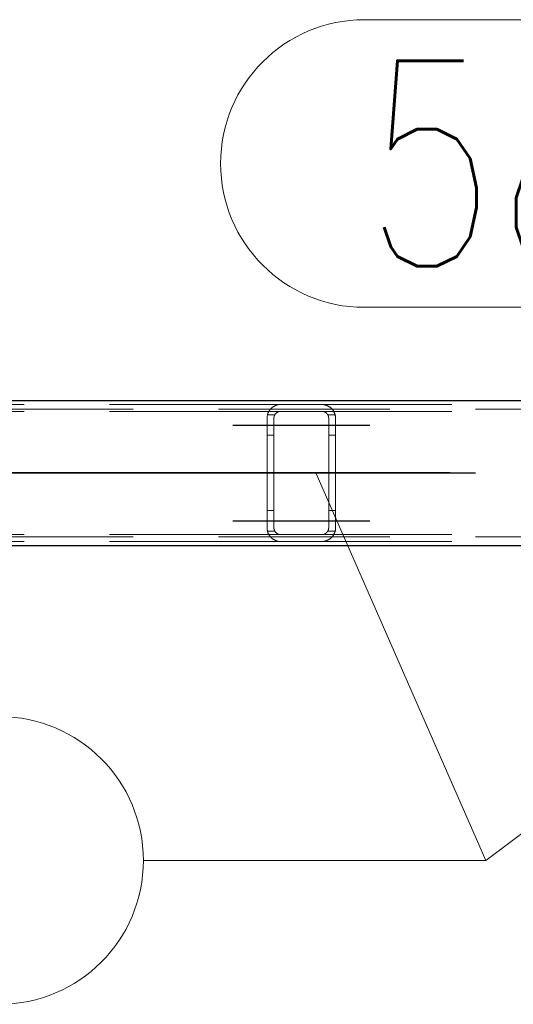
# Model space of a CAD drawing. Header units: millimetres. Extents: x -851 to 2, y 9346 to 10016.
# Tile 153 of 256: x -578 to -571, y 9385 to 9400. Entities that reach past the tile are written whole.
import ezdxf

# ---------------------------------------------------------------- set-up
doc = ezdxf.new("R2010")
doc.units = ezdxf.units.MM
doc.header["$LTSCALE"] = 10
doc.linetypes.add('HIDDEN', pattern=[0.375, 0.25, -0.125])
doc.linetypes.add('MITTE', pattern=[2, 1.25, -0.25, 0.25, -0.25])
for name, color, linetype, lineweight in [('PS_Hidden', 2, 'HIDDEN', 9), ('PS_Pos', 1, 'Continuous', 15), ('PS_Shape', 161, 'Continuous', 30), ('PS_SOLID', 7, 'Continuous', 30)]:
    doc.layers.add(name, color=color, linetype=linetype, lineweight=lineweight)
doc.layers.add('PS_Mid', color=5, linetype='MITTE')
doc.styles.add('simplex', font='simplex.shx', dxfattribs={"width": 0.75})

# ---------------------------------------------------------------- blocks, each defined once
blk = doc.blocks.new('*X1129')
at = {"layer": 'PS_Hidden', "color": 2, "linetype": 'HIDDEN'}
for p, q in [((-574.168, 9393.932), (-583.517, 9393.932)), ((-574.224, 9393.924), (-574.218, 9393.926)), ((-574.218, 9393.926), (-574.211, 9393.927)), ((-574.211, 9393.927), (-574.205, 9393.929)), ((-574.205, 9393.929), (-574.198, 9393.93)), ((-574.198, 9393.93), (-574.19, 9393.931)), ((-574.19, 9393.931), (-574.183, 9393.931)), ((-574.183, 9393.931), (-574.176, 9393.932)), ((-574.176, 9393.932), (-574.168, 9393.932)), ((-574.168, 9393.932), (-573.568, 9393.932)), ((-564.168, 9393.932), (-573.568, 9393.932)), ((-573.568, 9393.932), (-573.561, 9393.932)), ((-573.561, 9393.932), (-573.554, 9393.931)), ((-573.554, 9393.931), (-573.546, 9393.931)), ((-573.546, 9393.931), (-573.539, 9393.93)), ((-573.539, 9393.93), (-573.532, 9393.929)), ((-573.532, 9393.929), (-573.526, 9393.927)), ((-573.526, 9393.927), (-573.519, 9393.926)), ((-573.519, 9393.926), (-573.513, 9393.924)), ((-781.326, 9393.862), (-486.126, 9393.862)), ((-574.168, 9393.832), (-583.308, 9393.832)), ((-574.363, 9393.778), (-574.362, 9393.783)), ((-574.362, 9393.783), (-574.36, 9393.788)), ((-574.255, 9393.782), (-574.362, 9393.782)), ((-574.36, 9393.788), (-574.359, 9393.792)), ((-574.359, 9393.792), (-574.358, 9393.796)), ((-574.358, 9393.796), (-574.356, 9393.801)), ((-574.356, 9393.801), (-574.355, 9393.805)), ((-574.355, 9393.805), (-574.353, 9393.809)), ((-574.353, 9393.809), (-574.351, 9393.814)), ((-574.351, 9393.814), (-574.349, 9393.818)), ((-574.349, 9393.818), (-574.347, 9393.822)), ((-574.347, 9393.822), (-574.345, 9393.826)), ((-574.345, 9393.826), (-574.343, 9393.83)), ((-574.343, 9393.83), (-574.34, 9393.834)), ((-574.34, 9393.834), (-574.338, 9393.838)), ((-574.338, 9393.838), (-574.336, 9393.842)), ((-574.336, 9393.842), (-574.333, 9393.845)), ((-574.333, 9393.845), (-574.33, 9393.849)), ((-574.33, 9393.849), (-574.328, 9393.853)), ((-574.328, 9393.853), (-574.325, 9393.856)), ((-574.325, 9393.856), (-574.322, 9393.86)), ((-574.322, 9393.86), (-574.319, 9393.863)), ((-574.319, 9393.863), (-574.316, 9393.867)), ((-574.316, 9393.867), (-574.313, 9393.87)), ((-574.313, 9393.87), (-574.31, 9393.873)), ((-574.31, 9393.873), (-574.307, 9393.876)), ((-574.307, 9393.876), (-574.304, 9393.879)), ((-574.304, 9393.879), (-574.3, 9393.882)), ((-574.3, 9393.882), (-574.297, 9393.885)), ((-574.297, 9393.885), (-574.293, 9393.888)), ((-574.293, 9393.888), (-574.29, 9393.891)), ((-574.29, 9393.891), (-574.286, 9393.894)), ((-574.286, 9393.894), (-574.282, 9393.896)), ((-574.282, 9393.896), (-574.278, 9393.899)), ((-574.278, 9393.899), (-574.274, 9393.902)), ((-574.274, 9393.902), (-574.27, 9393.904)), ((-574.27, 9393.904), (-574.265, 9393.907)), ((-574.265, 9393.907), (-574.26, 9393.909)), ((-574.26, 9393.909), (-574.256, 9393.912)), ((-574.255, 9393.781), (-574.257, 9393.779)), ((-574.256, 9393.912), (-574.251, 9393.914)), ((-574.254, 9393.783), (-574.255, 9393.781)), ((-574.253, 9393.785), (-574.254, 9393.783)), ((-574.252, 9393.787), (-574.253, 9393.785)), ((-574.251, 9393.789), (-574.252, 9393.787)), ((-574.251, 9393.914), (-574.245, 9393.917)), ((-574.249, 9393.791), (-574.251, 9393.789)), ((-574.248, 9393.793), (-574.249, 9393.791)), ((-574.246, 9393.795), (-574.248, 9393.793)), ((-574.245, 9393.796), (-574.246, 9393.795)), ((-574.245, 9393.917), (-574.24, 9393.919)), ((-574.243, 9393.798), (-574.245, 9393.796)), ((-574.242, 9393.8), (-574.243, 9393.798)), ((-574.24, 9393.802), (-574.242, 9393.8)), ((-574.24, 9393.919), (-574.235, 9393.921)), ((-574.238, 9393.803), (-574.24, 9393.802)), ((-574.237, 9393.805), (-574.238, 9393.803)), ((-574.235, 9393.807), (-574.237, 9393.805)), ((-574.235, 9393.921), (-574.229, 9393.923)), ((-574.233, 9393.808), (-574.235, 9393.807)), ((-574.231, 9393.81), (-574.233, 9393.808)), ((-574.229, 9393.811), (-574.231, 9393.81)), ((-574.229, 9393.923), (-574.224, 9393.924)), ((-574.227, 9393.813), (-574.229, 9393.811)), ((-574.225, 9393.814), (-574.227, 9393.813)), ((-574.223, 9393.816), (-574.225, 9393.814)), ((-574.221, 9393.817), (-574.223, 9393.816)), ((-574.218, 9393.819), (-574.221, 9393.817)), ((-574.216, 9393.82), (-574.218, 9393.819)), ((-574.213, 9393.821), (-574.216, 9393.82)), ((-574.211, 9393.823), (-574.213, 9393.821)), ((-574.208, 9393.824), (-574.211, 9393.823)), ((-574.205, 9393.825), (-574.208, 9393.824)), ((-574.202, 9393.826), (-574.205, 9393.825)), ((-574.2, 9393.827), (-574.202, 9393.826)), ((-574.197, 9393.828), (-574.2, 9393.827)), ((-574.194, 9393.829), (-574.197, 9393.828)), ((-574.191, 9393.83), (-574.194, 9393.829)), ((-574.188, 9393.83), (-574.191, 9393.83)), ((-574.184, 9393.831), (-574.188, 9393.83)), ((-574.181, 9393.831), (-574.184, 9393.831)), ((-574.178, 9393.832), (-574.181, 9393.831)), ((-574.175, 9393.832), (-574.178, 9393.832)), ((-574.172, 9393.832), (-574.175, 9393.832)), ((-574.168, 9393.832), (-574.172, 9393.832)), ((-573.568, 9393.832), (-574.168, 9393.832)), ((-564.168, 9393.832), (-573.568, 9393.832)), ((-573.565, 9393.832), (-573.568, 9393.832)), ((-573.562, 9393.832), (-573.565, 9393.832)), ((-573.558, 9393.832), (-573.562, 9393.832)), ((-573.555, 9393.831), (-573.558, 9393.832)), ((-573.552, 9393.831), (-573.555, 9393.831)), ((-573.548, 9393.83), (-573.552, 9393.831)), ((-573.545, 9393.829), (-573.548, 9393.83)), ((-573.542, 9393.828), (-573.545, 9393.829)), ((-573.539, 9393.828), (-573.542, 9393.828)), ((-573.536, 9393.827), (-573.539, 9393.828)), ((-573.533, 9393.826), (-573.536, 9393.827)), ((-573.531, 9393.825), (-573.533, 9393.826)), ((-573.528, 9393.824), (-573.531, 9393.825)), ((-573.526, 9393.822), (-573.528, 9393.824)), ((-573.523, 9393.821), (-573.526, 9393.822)), ((-573.521, 9393.82), (-573.523, 9393.821)), ((-573.518, 9393.818), (-573.521, 9393.82)), ((-573.516, 9393.817), (-573.518, 9393.818)), ((-573.514, 9393.816), (-573.516, 9393.817)), ((-573.511, 9393.814), (-573.514, 9393.816)), ((-573.513, 9393.924), (-573.508, 9393.923)), ((-573.509, 9393.813), (-573.511, 9393.814)), ((-573.507, 9393.811), (-573.509, 9393.813)), ((-573.508, 9393.923), (-573.502, 9393.921)), ((-573.505, 9393.809), (-573.507, 9393.811)), ((-573.503, 9393.808), (-573.505, 9393.809)), ((-573.501, 9393.806), (-573.503, 9393.808)), ((-573.502, 9393.921), (-573.497, 9393.919)), ((-573.5, 9393.805), (-573.501, 9393.806)), ((-573.498, 9393.803), (-573.5, 9393.805)), ((-573.496, 9393.801), (-573.498, 9393.803)), ((-573.497, 9393.919), (-573.492, 9393.917)), ((-573.495, 9393.8), (-573.496, 9393.801)), ((-573.493, 9393.798), (-573.495, 9393.8)), ((-573.492, 9393.796), (-573.493, 9393.798)), ((-573.492, 9393.917), (-573.487, 9393.915)), ((-573.49, 9393.794), (-573.492, 9393.796)), ((-573.489, 9393.793), (-573.49, 9393.794)), ((-573.488, 9393.791), (-573.489, 9393.793)), ((-573.486, 9393.789), (-573.488, 9393.791)), ((-573.487, 9393.915), (-573.483, 9393.913)), ((-573.485, 9393.787), (-573.486, 9393.789)), ((-573.484, 9393.785), (-573.485, 9393.787)), ((-573.483, 9393.783), (-573.484, 9393.785)), ((-573.483, 9393.913), (-573.478, 9393.91)), ((-573.482, 9393.781), (-573.483, 9393.783)), ((-573.375, 9393.782), (-573.482, 9393.782)), ((-573.48, 9393.779), (-573.482, 9393.781)), ((-573.478, 9393.91), (-573.473, 9393.908)), ((-573.473, 9393.908), (-573.469, 9393.905)), ((-573.469, 9393.905), (-573.464, 9393.903)), ((-573.464, 9393.903), (-573.46, 9393.9)), ((-573.46, 9393.9), (-573.456, 9393.897)), ((-573.456, 9393.897), (-573.452, 9393.895)), ((-573.452, 9393.895), (-573.448, 9393.892)), ((-573.448, 9393.892), (-573.444, 9393.889)), ((-573.444, 9393.889), (-573.441, 9393.886)), ((-573.441, 9393.886), (-573.437, 9393.883)), ((-573.437, 9393.883), (-573.434, 9393.88)), ((-573.434, 9393.88), (-573.431, 9393.877)), ((-573.431, 9393.877), (-573.427, 9393.874)), ((-573.427, 9393.874), (-573.424, 9393.871)), ((-573.424, 9393.871), (-573.421, 9393.868)), ((-573.421, 9393.868), (-573.419, 9393.865)), ((-573.419, 9393.865), (-573.416, 9393.861)), ((-573.416, 9393.861), (-573.413, 9393.858)), ((-573.413, 9393.858), (-573.41, 9393.854)), ((-573.41, 9393.854), (-573.408, 9393.851)), ((-573.408, 9393.851), (-573.405, 9393.847)), ((-573.405, 9393.847), (-573.402, 9393.844)), ((-573.402, 9393.844), (-573.4, 9393.84)), ((-573.4, 9393.84), (-573.397, 9393.836)), ((-573.397, 9393.836), (-573.395, 9393.832)), ((-573.395, 9393.832), (-573.393, 9393.828)), ((-573.393, 9393.828), (-573.391, 9393.824)), ((-573.391, 9393.824), (-573.389, 9393.82)), ((-573.389, 9393.82), (-573.387, 9393.816)), ((-573.387, 9393.816), (-573.385, 9393.811)), ((-573.385, 9393.811), (-573.383, 9393.807)), ((-573.383, 9393.807), (-573.381, 9393.803)), ((-573.381, 9393.803), (-573.38, 9393.798)), ((-573.38, 9393.798), (-573.378, 9393.794)), ((-573.378, 9393.794), (-573.377, 9393.789)), ((-573.377, 9393.789), (-573.375, 9393.784)), ((-573.375, 9393.784), (-573.374, 9393.78)), ((-574.368, 9393.746), (-574.367, 9393.751)), ((-574.368, 9393.741), (-574.368, 9393.746)), ((-574.368, 9393.737), (-574.368, 9393.741)), ((-574.368, 9393.732), (-574.368, 9393.737)), ((-574.368, 9392.132), (-574.368, 9393.732)), ((-574.367, 9393.755), (-574.366, 9393.76)), ((-574.367, 9393.751), (-574.367, 9393.755)), ((-574.366, 9393.765), (-574.365, 9393.769)), ((-574.366, 9393.76), (-574.366, 9393.765)), ((-574.365, 9393.769), (-574.364, 9393.774)), ((-574.364, 9393.774), (-574.363, 9393.778)), ((-574.267, 9393.747), (-574.268, 9393.745)), ((-574.268, 9393.745), (-574.268, 9393.743)), ((-574.268, 9393.743), (-574.268, 9393.741)), ((-574.268, 9393.741), (-574.268, 9393.738)), ((-574.268, 9393.738), (-574.268, 9393.736)), ((-574.268, 9393.736), (-574.268, 9393.734)), ((-574.268, 9393.734), (-574.268, 9393.732)), ((-574.268, 9393.732), (-574.268, 9392.132)), ((-574.268, 9393.732), (-574.268, 9393.732)), ((-574.266, 9393.752), (-574.267, 9393.749)), ((-574.267, 9393.749), (-574.267, 9393.747)), ((-574.265, 9393.756), (-574.266, 9393.754)), ((-574.266, 9393.754), (-574.266, 9393.752)), ((-574.264, 9393.76), (-574.265, 9393.758)), ((-574.265, 9393.758), (-574.265, 9393.756)), ((-574.263, 9393.765), (-574.264, 9393.762)), ((-574.264, 9393.762), (-574.264, 9393.76)), ((-574.262, 9393.767), (-574.263, 9393.765)), ((-574.261, 9393.769), (-574.262, 9393.767)), ((-574.26, 9393.773), (-574.261, 9393.771)), ((-574.261, 9393.771), (-574.261, 9393.769)), ((-574.259, 9393.775), (-574.26, 9393.773)), ((-574.258, 9393.777), (-574.259, 9393.775)), ((-574.257, 9393.779), (-574.258, 9393.777)), ((-573.479, 9393.777), (-573.48, 9393.779)), ((-573.478, 9393.775), (-573.479, 9393.777)), ((-573.477, 9393.773), (-573.478, 9393.775)), ((-573.477, 9393.771), (-573.477, 9393.773)), ((-573.476, 9393.769), (-573.477, 9393.771)), ((-573.475, 9393.767), (-573.476, 9393.769)), ((-573.474, 9393.765), (-573.475, 9393.767)), ((-573.473, 9393.763), (-573.474, 9393.765)), ((-573.473, 9393.76), (-573.473, 9393.763)), ((-573.472, 9393.758), (-573.473, 9393.76)), ((-573.471, 9393.756), (-573.472, 9393.758)), ((-573.471, 9393.754), (-573.471, 9393.756)), ((-573.47, 9393.752), (-573.471, 9393.754)), ((-573.47, 9393.75), (-573.47, 9393.752)), ((-573.47, 9393.747), (-573.47, 9393.75)), ((-573.469, 9393.745), (-573.47, 9393.747)), ((-573.469, 9393.743), (-573.469, 9393.745)), ((-573.469, 9393.741), (-573.469, 9393.743)), ((-573.469, 9393.739), (-573.469, 9393.741)), ((-573.468, 9393.736), (-573.469, 9393.739)), ((-573.468, 9393.734), (-573.468, 9393.736)), ((-573.468, 9393.732), (-573.468, 9393.734)), ((-573.468, 9392.132), (-573.468, 9393.732)), ((-573.374, 9393.78), (-573.373, 9393.775)), ((-573.373, 9393.775), (-573.372, 9393.77)), ((-573.372, 9393.77), (-573.371, 9393.766)), ((-573.371, 9393.766), (-573.371, 9393.761)), ((-573.371, 9393.761), (-573.37, 9393.756)), ((-573.37, 9393.756), (-573.369, 9393.751)), ((-573.369, 9393.751), (-573.369, 9393.747)), ((-573.369, 9393.747), (-573.369, 9393.742)), ((-573.369, 9393.742), (-573.368, 9393.737)), ((-573.368, 9393.737), (-573.368, 9393.732)), ((-573.368, 9393.732), (-573.368, 9392.132)), ((-574.268, 9393.482), (-574.368, 9393.482)), ((-573.368, 9393.482), (-573.468, 9393.482)), ((-574.268, 9392.382), (-574.368, 9392.382)), ((-573.368, 9392.382), (-573.468, 9392.382)), ((-574.368, 9392.127), (-574.368, 9392.132)), ((-574.368, 9392.132), (-574.368, 9392.132)), ((-574.368, 9392.123), (-574.368, 9392.127)), ((-574.368, 9392.118), (-574.368, 9392.123)), ((-574.367, 9392.113), (-574.368, 9392.118)), ((-574.367, 9392.109), (-574.367, 9392.113)), ((-574.366, 9392.104), (-574.367, 9392.109)), ((-574.366, 9392.099), (-574.366, 9392.104)), ((-574.365, 9392.095), (-574.366, 9392.099)), ((-574.364, 9392.09), (-574.365, 9392.095)), ((-574.363, 9392.086), (-574.364, 9392.09)), ((-574.362, 9392.081), (-574.363, 9392.086)), ((-574.255, 9392.082), (-574.362, 9392.082)), ((-574.36, 9392.077), (-574.362, 9392.081)), ((-574.359, 9392.072), (-574.36, 9392.077)), ((-574.358, 9392.068), (-574.359, 9392.072)), ((-574.356, 9392.063), (-574.358, 9392.068)), ((-574.355, 9392.059), (-574.356, 9392.063)), ((-574.353, 9392.055), (-574.355, 9392.059)), ((-574.268, 9392.132), (-574.268, 9392.13)), ((-574.268, 9392.13), (-574.268, 9392.128)), ((-574.268, 9392.128), (-574.268, 9392.126)), ((-574.268, 9392.126), (-574.268, 9392.123)), ((-574.268, 9392.123), (-574.268, 9392.121)), ((-574.268, 9392.121), (-574.268, 9392.119)), ((-574.268, 9392.119), (-574.267, 9392.117)), ((-574.267, 9392.117), (-574.267, 9392.115)), ((-574.267, 9392.115), (-574.266, 9392.113)), ((-574.266, 9392.113), (-574.266, 9392.11)), ((-574.266, 9392.11), (-574.265, 9392.108)), ((-574.265, 9392.108), (-574.265, 9392.106)), ((-574.265, 9392.106), (-574.264, 9392.104)), ((-574.264, 9392.104), (-574.264, 9392.102)), ((-574.264, 9392.102), (-574.263, 9392.1)), ((-574.263, 9392.1), (-574.262, 9392.097)), ((-574.262, 9392.097), (-574.261, 9392.095)), ((-574.261, 9392.095), (-574.261, 9392.093)), ((-574.261, 9392.093), (-574.26, 9392.091)), ((-574.26, 9392.091), (-574.259, 9392.089)), ((-574.259, 9392.089), (-574.258, 9392.087)), ((-574.258, 9392.087), (-574.257, 9392.085)), ((-574.257, 9392.085), (-574.255, 9392.083)), ((-574.255, 9392.083), (-574.254, 9392.081)), ((-574.254, 9392.081), (-574.253, 9392.079)), ((-574.253, 9392.079), (-574.252, 9392.077)), ((-574.252, 9392.077), (-574.251, 9392.075)), ((-574.251, 9392.075), (-574.249, 9392.073)), ((-574.249, 9392.073), (-574.248, 9392.071)), ((-574.248, 9392.071), (-574.246, 9392.069)), ((-574.246, 9392.069), (-574.245, 9392.068)), ((-574.245, 9392.068), (-574.243, 9392.066)), ((-574.243, 9392.066), (-574.242, 9392.064)), ((-574.242, 9392.064), (-574.24, 9392.062)), ((-574.24, 9392.062), (-574.238, 9392.061)), ((-574.238, 9392.061), (-574.237, 9392.059)), ((-574.237, 9392.059), (-574.235, 9392.057)), ((-574.235, 9392.057), (-574.233, 9392.056)), ((-574.233, 9392.056), (-574.231, 9392.054)), ((-573.505, 9392.055), (-573.503, 9392.056)), ((-573.503, 9392.056), (-573.501, 9392.058)), ((-573.501, 9392.058), (-573.5, 9392.06)), ((-573.5, 9392.06), (-573.498, 9392.061)), ((-573.498, 9392.061), (-573.496, 9392.063)), ((-573.496, 9392.063), (-573.495, 9392.064)), ((-573.495, 9392.064), (-573.493, 9392.066)), ((-573.493, 9392.066), (-573.492, 9392.068)), ((-573.492, 9392.068), (-573.49, 9392.07)), ((-573.49, 9392.07), (-573.489, 9392.071)), ((-573.489, 9392.071), (-573.488, 9392.073)), ((-573.488, 9392.073), (-573.486, 9392.075)), ((-573.486, 9392.075), (-573.485, 9392.077)), ((-573.485, 9392.077), (-573.484, 9392.079)), ((-573.484, 9392.079), (-573.483, 9392.081)), ((-573.483, 9392.081), (-573.482, 9392.083)), ((-573.482, 9392.083), (-573.48, 9392.085)), ((-573.375, 9392.082), (-573.482, 9392.082)), ((-573.48, 9392.085), (-573.479, 9392.087)), ((-573.479, 9392.087), (-573.478, 9392.089)), ((-573.478, 9392.089), (-573.477, 9392.091)), ((-573.477, 9392.093), (-573.476, 9392.095)), ((-573.477, 9392.091), (-573.477, 9392.093)), ((-573.476, 9392.095), (-573.475, 9392.097)), ((-573.475, 9392.097), (-573.474, 9392.099)), ((-573.474, 9392.099), (-573.473, 9392.102)), ((-573.473, 9392.104), (-573.472, 9392.106)), ((-573.473, 9392.102), (-573.473, 9392.104)), ((-573.472, 9392.106), (-573.471, 9392.108)), ((-573.471, 9392.11), (-573.47, 9392.112)), ((-573.471, 9392.108), (-573.471, 9392.11)), ((-573.47, 9392.117), (-573.469, 9392.119)), ((-573.47, 9392.115), (-573.47, 9392.117)), ((-573.47, 9392.112), (-573.47, 9392.115)), ((-573.469, 9392.126), (-573.468, 9392.128)), ((-573.469, 9392.123), (-573.469, 9392.126)), ((-573.469, 9392.121), (-573.469, 9392.123)), ((-573.469, 9392.119), (-573.469, 9392.121)), ((-573.468, 9392.13), (-573.468, 9392.132)), ((-573.468, 9392.128), (-573.468, 9392.13)), ((-573.383, 9392.057), (-573.385, 9392.053)), ((-573.381, 9392.062), (-573.383, 9392.057)), ((-573.38, 9392.066), (-573.381, 9392.062)), ((-573.378, 9392.07), (-573.38, 9392.066)), ((-573.377, 9392.075), (-573.378, 9392.07)), ((-573.375, 9392.08), (-573.377, 9392.075)), ((-573.374, 9392.084), (-573.375, 9392.08)), ((-573.373, 9392.089), (-573.374, 9392.084)), ((-573.372, 9392.094), (-573.373, 9392.089)), ((-573.371, 9392.098), (-573.372, 9392.094)), ((-573.37, 9392.108), (-573.371, 9392.103)), ((-573.371, 9392.103), (-573.371, 9392.098)), ((-573.369, 9392.113), (-573.37, 9392.108)), ((-573.368, 9392.127), (-573.369, 9392.122)), ((-573.369, 9392.122), (-573.369, 9392.118)), ((-573.369, 9392.118), (-573.369, 9392.113)), ((-573.368, 9392.132), (-573.368, 9392.127)), ((-781.326, 9392.002), (-486.126, 9392.002)), ((-574.168, 9391.932), (-583.517, 9391.932)), ((-574.168, 9392.032), (-583.308, 9392.032)), ((-574.351, 9392.05), (-574.353, 9392.055)), ((-574.349, 9392.046), (-574.351, 9392.05)), ((-574.347, 9392.042), (-574.349, 9392.046)), ((-574.345, 9392.038), (-574.347, 9392.042)), ((-574.343, 9392.034), (-574.345, 9392.038)), ((-574.34, 9392.03), (-574.343, 9392.034)), ((-574.338, 9392.026), (-574.34, 9392.03)), ((-574.336, 9392.022), (-574.338, 9392.026)), ((-574.333, 9392.019), (-574.336, 9392.022)), ((-574.33, 9392.015), (-574.333, 9392.019)), ((-574.328, 9392.011), (-574.33, 9392.015)), ((-574.325, 9392.008), (-574.328, 9392.011)), ((-574.322, 9392.004), (-574.325, 9392.008)), ((-574.319, 9392.001), (-574.322, 9392.004)), ((-574.316, 9391.997), (-574.319, 9392.001)), ((-574.313, 9391.994), (-574.316, 9391.997)), ((-574.31, 9391.991), (-574.313, 9391.994)), ((-574.307, 9391.988), (-574.31, 9391.991)), ((-574.304, 9391.985), (-574.307, 9391.988)), ((-574.3, 9391.982), (-574.304, 9391.985)), ((-574.297, 9391.979), (-574.3, 9391.982)), ((-574.293, 9391.976), (-574.297, 9391.979)), ((-574.29, 9391.973), (-574.293, 9391.976)), ((-574.286, 9391.97), (-574.29, 9391.973)), ((-574.282, 9391.968), (-574.286, 9391.97)), ((-574.278, 9391.965), (-574.282, 9391.968)), ((-574.274, 9391.962), (-574.278, 9391.965)), ((-574.27, 9391.96), (-574.274, 9391.962)), ((-574.265, 9391.957), (-574.27, 9391.96)), ((-574.26, 9391.955), (-574.265, 9391.957)), ((-574.256, 9391.952), (-574.26, 9391.955)), ((-574.251, 9391.95), (-574.256, 9391.952)), ((-574.245, 9391.948), (-574.251, 9391.95)), ((-574.24, 9391.945), (-574.245, 9391.948)), ((-574.235, 9391.943), (-574.24, 9391.945)), ((-574.229, 9391.942), (-574.235, 9391.943)), ((-574.231, 9392.054), (-574.229, 9392.053)), ((-574.229, 9392.053), (-574.227, 9392.051)), ((-574.224, 9391.94), (-574.229, 9391.942)), ((-574.227, 9392.051), (-574.225, 9392.05)), ((-574.225, 9392.05), (-574.223, 9392.048)), ((-574.218, 9391.938), (-574.224, 9391.94)), ((-574.223, 9392.048), (-574.221, 9392.047)), ((-574.221, 9392.047), (-574.218, 9392.045)), ((-574.218, 9392.045), (-574.216, 9392.044)), ((-574.211, 9391.937), (-574.218, 9391.938)), ((-574.216, 9392.044), (-574.213, 9392.043)), ((-574.213, 9392.043), (-574.211, 9392.041)), ((-574.211, 9392.041), (-574.208, 9392.04)), ((-574.205, 9391.935), (-574.211, 9391.937)), ((-574.208, 9392.04), (-574.205, 9392.039)), ((-574.205, 9392.039), (-574.202, 9392.038)), ((-574.198, 9391.934), (-574.205, 9391.935)), ((-574.202, 9392.038), (-574.2, 9392.037)), ((-574.2, 9392.037), (-574.197, 9392.036)), ((-574.19, 9391.933), (-574.198, 9391.934)), ((-574.197, 9392.036), (-574.194, 9392.035)), ((-574.194, 9392.035), (-574.191, 9392.035)), ((-574.191, 9392.035), (-574.188, 9392.034)), ((-574.183, 9391.933), (-574.19, 9391.933)), ((-574.188, 9392.034), (-574.184, 9392.033)), ((-574.184, 9392.033), (-574.181, 9392.033)), ((-574.176, 9391.932), (-574.183, 9391.933)), ((-574.181, 9392.033), (-574.178, 9392.033)), ((-574.178, 9392.033), (-574.175, 9392.032)), ((-574.168, 9391.932), (-574.176, 9391.932)), ((-574.175, 9392.032), (-574.172, 9392.032)), ((-574.172, 9392.032), (-574.168, 9392.032)), ((-574.168, 9392.032), (-573.568, 9392.032)), ((-574.168, 9392.032), (-574.168, 9392.032)), ((-573.568, 9391.932), (-574.168, 9391.932)), ((-564.168, 9392.032), (-573.568, 9392.032)), ((-573.568, 9392.032), (-573.565, 9392.032)), ((-564.168, 9391.932), (-573.568, 9391.932)), ((-573.561, 9391.932), (-573.568, 9391.932)), ((-573.568, 9391.932), (-573.568, 9391.932)), ((-573.565, 9392.032), (-573.562, 9392.032)), ((-573.562, 9392.032), (-573.558, 9392.033)), ((-573.554, 9391.933), (-573.561, 9391.932)), ((-573.558, 9392.033), (-573.555, 9392.033)), ((-573.555, 9392.033), (-573.552, 9392.033)), ((-573.546, 9391.933), (-573.554, 9391.933)), ((-573.552, 9392.033), (-573.548, 9392.034)), ((-573.548, 9392.034), (-573.545, 9392.035)), ((-573.539, 9391.934), (-573.546, 9391.933)), ((-573.545, 9392.035), (-573.542, 9392.036)), ((-573.542, 9392.036), (-573.539, 9392.036)), ((-573.539, 9392.036), (-573.536, 9392.037)), ((-573.532, 9391.935), (-573.539, 9391.934)), ((-573.536, 9392.037), (-573.533, 9392.038)), ((-573.533, 9392.038), (-573.531, 9392.039)), ((-573.526, 9391.937), (-573.532, 9391.935)), ((-573.531, 9392.039), (-573.528, 9392.041)), ((-573.528, 9392.041), (-573.526, 9392.042)), ((-573.526, 9392.042), (-573.523, 9392.043)), ((-573.519, 9391.938), (-573.526, 9391.937)), ((-573.523, 9392.043), (-573.521, 9392.044)), ((-573.521, 9392.044), (-573.518, 9392.046)), ((-573.513, 9391.94), (-573.519, 9391.938)), ((-573.518, 9392.046), (-573.516, 9392.047)), ((-573.516, 9392.047), (-573.514, 9392.049)), ((-573.514, 9392.049), (-573.511, 9392.05)), ((-573.508, 9391.941), (-573.513, 9391.94)), ((-573.511, 9392.05), (-573.509, 9392.052)), ((-573.509, 9392.052), (-573.507, 9392.053)), ((-573.502, 9391.943), (-573.508, 9391.941)), ((-573.507, 9392.053), (-573.505, 9392.055)), ((-573.497, 9391.945), (-573.502, 9391.943)), ((-573.492, 9391.947), (-573.497, 9391.945)), ((-573.487, 9391.949), (-573.492, 9391.947)), ((-573.483, 9391.951), (-573.487, 9391.949)), ((-573.478, 9391.954), (-573.483, 9391.951)), ((-573.473, 9391.956), (-573.478, 9391.954)), ((-573.469, 9391.959), (-573.473, 9391.956)), ((-573.464, 9391.961), (-573.469, 9391.959)), ((-573.46, 9391.964), (-573.464, 9391.961)), ((-573.456, 9391.967), (-573.46, 9391.964)), ((-573.452, 9391.969), (-573.456, 9391.967)), ((-573.448, 9391.972), (-573.452, 9391.969)), ((-573.444, 9391.975), (-573.448, 9391.972)), ((-573.441, 9391.978), (-573.444, 9391.975)), ((-573.437, 9391.981), (-573.441, 9391.978)), ((-573.434, 9391.984), (-573.437, 9391.981)), ((-573.431, 9391.987), (-573.434, 9391.984)), ((-573.427, 9391.99), (-573.431, 9391.987)), ((-573.424, 9391.993), (-573.427, 9391.99)), ((-573.421, 9391.996), (-573.424, 9391.993)), ((-573.419, 9392), (-573.421, 9391.996)), ((-573.416, 9392.003), (-573.419, 9392)), ((-573.413, 9392.006), (-573.416, 9392.003)), ((-573.41, 9392.01), (-573.413, 9392.006)), ((-573.408, 9392.013), (-573.41, 9392.01)), ((-573.405, 9392.017), (-573.408, 9392.013)), ((-573.402, 9392.021), (-573.405, 9392.017)), ((-573.4, 9392.024), (-573.402, 9392.021)), ((-573.397, 9392.028), (-573.4, 9392.024)), ((-573.395, 9392.032), (-573.397, 9392.028)), ((-573.393, 9392.036), (-573.395, 9392.032)), ((-573.391, 9392.04), (-573.393, 9392.036)), ((-573.389, 9392.044), (-573.391, 9392.04)), ((-573.387, 9392.049), (-573.389, 9392.044)), ((-573.385, 9392.053), (-573.387, 9392.049))]:
    blk.add_line(p, q, dxfattribs=at)
at = {"layer": 'PS_Mid', "color": 5, "linetype": 'MITTE'}
for p, q in [((-574.868, 9393.632), (-573.768, 9393.632)), ((-574.868, 9393.632), (-573.768, 9393.632)), ((-573.968, 9393.632), (-572.868, 9393.632)), ((-573.968, 9393.632), (-572.868, 9393.632)), ((-783.822, 9392.932), (-483.63, 9392.932)), ((-531.695, 9392.932), (-586.042, 9392.932)), ((-573.868, 9392.932), (-573.868, 9392.932)), ((-574.868, 9392.232), (-573.768, 9392.232)), ((-574.868, 9392.232), (-573.768, 9392.232)), ((-573.968, 9392.232), (-572.868, 9392.232)), ((-573.968, 9392.232), (-572.868, 9392.232))]:
    blk.add_line(p, q, dxfattribs=at)
at = {"layer": 'PS_SOLID', "color": 7, "linetype": 'Continuous'}
for p, q in [((-781.326, 9393.992), (-486.126, 9393.992)), ((-781.326, 9391.872), (-486.126, 9391.872))]:
    blk.add_line(p, q, dxfattribs=at)
blk = doc.blocks.new('*X1148')
at = {"color": 1}
for p, q in [((-572.947, 9399.551), (-567.161, 9399.551)), ((-565.061, 9397.451), (-560.061, 9397.451)), ((-558.872, 9392.932), (-560.061, 9397.451)), ((-572.947, 9395.351), (-567.161, 9395.351))]:
    blk.add_line(p, q, dxfattribs=at)
for centre, start, end in [((-572.947, 9397.451), 90, 270), ((-567.161, 9397.451), 270, 90)]:
    blk.add_arc(centre, 2.1, start, end, dxfattribs=at)
at = {"color": 30, "style": 'simplex', "width": 0.75}
blk.add_text('587', height=3, dxfattribs=at).set_placement((-572.947, 9395.951))
blk = doc.blocks.new('*X1402')
at = {"color": 1}
for p in [(-563.654, 9392.932), (-576.175, 9387.274)]:
    blk.add_line(p, (-571.175, 9387.274), dxfattribs=at)
blk.add_arc((-578.275, 9387.274), 2.1, 270, 90, dxfattribs=at)
blk = doc.blocks.new('*X1403')
at = {"color": 1}
for p, q in [((-573.654, 9392.932), (-571.175, 9387.274)), ((-583.097, 9389.374), (-578.275, 9389.374)), ((-576.175, 9387.274), (-571.175, 9387.274)), ((-583.097, 9385.174), (-578.275, 9385.174))]:
    blk.add_line(p, q, dxfattribs=at)
for centre, start, end in [((-583.097, 9387.274), 90, 270), ((-578.275, 9387.274), 270, 90)]:
    blk.add_arc(centre, 2.1, start, end, dxfattribs=at)
at = {"color": 30, "style": 'simplex', "width": 0.75}
blk.add_text('591', height=3, dxfattribs=at).set_placement((-583.097, 9385.774))

msp = doc.modelspace()

# ---------------------------------------------------------------- block references
at = {"layer": 'PS_Pos'}
for name in ['*X1148', '*X1402', '*X1403']:
    msp.add_blockref(name, (0, 0), dxfattribs=at)
at = {"layer": 'PS_Shape', "color": 31}
msp.add_blockref('*X1129', (0, 0), dxfattribs=at)

doc.saveas('drawing.dxf')
